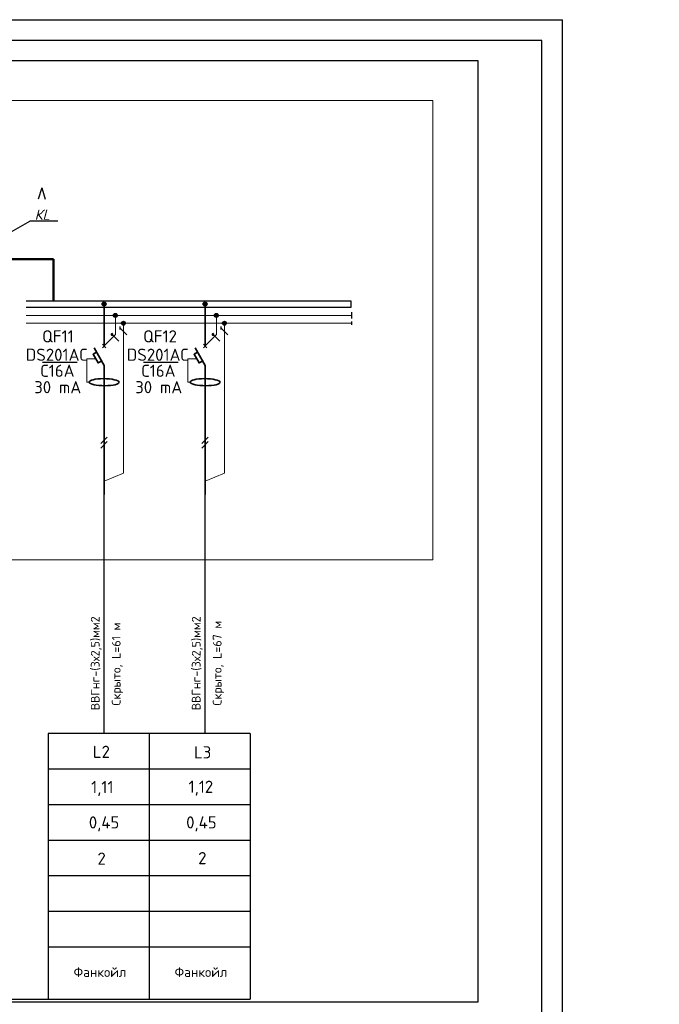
# Model space of a CAD drawing. Header units: millimetres. Extents: x 1114507 to 93926427, y 174473 to 817039.
# Tile 24 of 256: x 1306901 to 1322270, y 761825 to 785478. Entities that reach past the tile are written whole.
import ezdxf
from ezdxf.enums import TextEntityAlignment as Align

# ---------------------------------------------------------------- set-up
doc = ezdxf.new("R2010")
doc.units = ezdxf.units.MM
doc.layers.add('E_Diagram_a-a-a', color=7, linetype='Continuous', lineweight=25)
doc.layers.add('PDF4_Geometry', color=7, linetype='Continuous')
doc.layers.add('PDF4_Text', color=7, linetype='Continuous')
doc.layers.add('PDF4_Solid Fills', color=7, linetype='Continuous', true_color=0xdd0000)
doc.styles.add('ISOCPEUR 1', font='isocpeur.TTF')
doc.styles.add('PDF ISOCPEUR', font='isocpeur.TTF')
doc.styles.add('ЭОМ схема', font='isocpeui.ttf')

msp = doc.modelspace()

# ---------------------------------------------------------------- linework, layer by layer
at = {"lineweight": 30}
for q in [(1307344.8, 781164.3, 0), (1307513, 781164.3, 0)]:
    msp.add_line((1307428.9, 781439.4, 0), q, dxfattribs=at)
at = {"lineweight": 25}
for p in [(1306470.2, 780250.1, 0), (1307819.2, 780638.5, 0)]:
    msp.add_line(p, (1307141.9, 780638.5, 0), dxfattribs=at)
at = {"lineweight": 50}
for q in [(1306476.8, 779726.6, 0), (1307711.3, 778718.7, 0)]:
    msp.add_line((1307711.3, 779726.6, 0), q, dxfattribs=at)
at = {"color": 5, "lineweight": 30, "elevation": 0}
msp.add_lwpolyline([(1319445.9, 756271.4), (1319445.9, 784978.5), (1270921.5, 784978.5), (1270921.5, 756271.4)], close=True, dxfattribs=at)
at = {"layer": 'Defpoints', "color": 3, "linetype": 'ByBlock'}
msp.add_line((1268930.9, 785478.3, 0), (1319945.6, 785478.3, 0), dxfattribs=at)
at = {"layer": 'Defpoints', "color": 3, "linetype": 'ByBlock', "elevation": 0}
msp.add_lwpolyline([(1268922.4, 785478.3), (1268922.4, 755771.7), (1319945.6, 755771.7), (1319945.6, 785478.3)], dxfattribs=at)
at = {"layer": 'PDF4_Geometry', "lineweight": 25}
for p, q in [((1314866, 778718.7, 0), (1307056.1, 778718.7, 0)), ((1307056.1, 778574.7, 0), (1314866, 778574.7, 0)), ((1312436.2, 768333.7, 0), (1307582.5, 768333.7, 0)), ((1278460.4, 761946.8, 0), (1312436.2, 761946.8, 0))]:
    msp.add_line(p, q, dxfattribs=at)
at = {"layer": 'PDF4_Geometry', "lineweight": 25, "elevation": 0}
for points in [[(1278367.2, 784495.7), (1317912.1, 784495.7)], [(1317912.1, 784495.7), (1317912.1, 761879), (1278367.2, 761879), (1278367.2, 784495.7)], [(1314866, 778574.7), (1314866, 778718.7)], [(1314871.2, 778451.9), (1314871.2, 778299.4)], [(1314871.2, 778231.6), (1314871.2, 778151.2)], [(1309314.8, 778032.6), (1309314.8, 778108.8)], [(1309475.7, 777905.5), (1309314.8, 778070.7)], [(1311741.6, 778032.6), (1311741.6, 778108.8)], [(1311902.6, 777905.5), (1311741.6, 778070.7)], [(1309285.1, 777753), (1309120, 777918.2)], [(1311712, 777753), (1311546.8, 777918.2)], [(1308283.5, 777244.8), (1307444.9, 777244.8)], [(1310710.3, 777244.8), (1309871.7, 777244.8)], [(1308853.1, 775300.8), (1309005.6, 775453.2)], [(1311280, 775300.8), (1311432.4, 775453.2)], [(1308853.1, 775186.4), (1309005.6, 775343.1)], [(1311280, 775186.4), (1311432.4, 775343.1)], [(1307582.5, 768333.7), (1307582.5, 761946.8)], [(1310009.4, 768333.7), (1310009.4, 761946.8)], [(1312436.2, 768333.7), (1312436.2, 761946.8)], [(1307582.5, 767478.1), (1312436.2, 767478.1)], [(1307582.5, 766622.6), (1312436.2, 766622.6)], [(1307582.5, 765771.3), (1312436.2, 765771.3)], [(1307582.5, 764915.7), (1312436.2, 764915.7)], [(1307582.5, 764060.2), (1312436.2, 764060.2)], [(1307582.5, 763208.9), (1312436.2, 763208.9)]]:
    msp.add_lwpolyline(points, dxfattribs=at)
at = {"layer": 'PDF4_Geometry', "lineweight": 18, "elevation": 0}
msp.add_lwpolyline([(1316831.4, 783538.5), (1316831.4, 772505.5), (1279290.5, 772505.5), (1279290.5, 783538.5)], close=True, dxfattribs=at)
at = {"layer": 'PDF4_Geometry', "lineweight": 35, "elevation": 0}
for points in [[(1308929.4, 777642.9), (1308929.4, 778650.9)], [(1311356.2, 777642.9), (1311356.2, 778650.9)], [(1308747.2, 777490.4), (1308662.5, 777439.6), (1308785.4, 777232.1), (1308870.1, 777278.7)], [(1308929.4, 777172.8), (1308688, 777592.1)], [(1308887, 777596.3), (1308971.7, 777685.3)], [(1308971.7, 777596.3), (1308887, 777685.3)], [(1311174.1, 777490.4), (1311089.4, 777439.6), (1311212.2, 777232.1), (1311296.9, 777278.7)], [(1311356.2, 777172.8), (1311114.8, 777592.1)], [(1311313.9, 777596.3), (1311398.6, 777685.3)], [(1311398.6, 777596.3), (1311313.9, 777685.3)], [(1308929.4, 774072.5), (1308929.4, 777172.8)], [(1311356.2, 774072.5), (1311356.2, 777172.8)]]:
    msp.add_lwpolyline(points, dxfattribs=at)
at = {"layer": 'PDF4_Geometry', "lineweight": 9, "elevation": 0}
for points in [[(1314871.2, 778375.6), (1307056.1, 778375.6)], [(1314871.2, 778189.3), (1307056.1, 778189.3)], [(1309200.4, 778375.6), (1309200.4, 777914), (1308929.4, 777642.9)], [(1309395.3, 778189.3), (1309395.3, 774585), (1308929.4, 774390.2)], [(1311627.3, 778375.6), (1311627.3, 777914), (1311356.2, 777642.9)], [(1311822.1, 778189.3), (1311822.1, 774585), (1311356.2, 774390.2)]]:
    msp.add_lwpolyline(points, dxfattribs=at)
at = {"layer": 'PDF4_Geometry', "lineweight": 25, "elevation": 0}
for points in [[(1309120, 777939.4), (1309107.3, 777935.2), (1309098.8, 777926.7), (1309098.8, 777909.7), (1309107.3, 777901.3), (1309120, 777897), (1309132.7, 777901.3), (1309141.1, 777909.7), (1309141.1, 777926.7), (1309132.7, 777935.2)], [(1311546.8, 777939.4), (1311534.1, 777935.2), (1311525.6, 777926.7), (1311525.6, 777909.7), (1311534.1, 777901.3), (1311546.8, 777897), (1311559.5, 777901.3), (1311568, 777909.7), (1311568, 777926.7), (1311559.5, 777935.2)], [(1309005.6, 775343.1), (1308853.1, 775186.4)], [(1311432.4, 775343.1), (1311280, 775186.4)]]:
    msp.add_lwpolyline(points, close=True, dxfattribs=at)
at = {"layer": 'PDF4_Geometry', "lineweight": 20, "elevation": 0}
for points in [[(1308565.1, 776770.4), (1308514.3, 776770.4), (1308514.3, 777333.7), (1308726.1, 777333.7)], [(1310992, 776770.4), (1310941.1, 776770.4), (1310941.1, 777333.7), (1311152.9, 777333.7)]]:
    msp.add_lwpolyline(points, dxfattribs=at)
at = {"layer": 'PDF4_Geometry', "lineweight": 30, "elevation": 0}
for points in [[(1308929.4, 768333.7), (1308929.4, 774369)], [(1311356.2, 768333.7), (1311356.2, 774369)]]:
    msp.add_lwpolyline(points, dxfattribs=at)
at = {"layer": 'PDF4_Geometry', "lineweight": 30}
for centre in [(1308928.5, 778649.2, 0), (1311355.4, 778649.2, 0), (1309199.6, 778373.9, 0), (1311626.5, 778373.9, 0), (1309394.4, 778187.5, 0), (1311821.3, 778187.5, 0)]:
    msp.add_circle(centre, 47.4, dxfattribs=at)
at = {"layer": 'PDF4_Geometry', "lineweight": 35}
for centre in [(1308930.1, 776770, 0), (1311356.9, 776770, 0)]:
    msp.add_ellipse(centre, major_axis=(-359.6, 3.2), ratio=0.2360379, start_param=3.1844563, end_param=9.4676416, dxfattribs=at)
at = {"layer": 'PDF4_Solid Fills', "transparency": 33554559}
for points in [[(1308887, 778676.3, 0), (1308976, 778667.9, 0), (1308882.8, 778667.9, 0)], [(1308882.8, 778667.9, 0), (1308976, 778659.4, 0), (1308882.8, 778659.4, 0)], [(1308882.8, 778667.9, 0), (1308976, 778667.9, 0), (1308976, 778659.4, 0)], [(1308882.8, 778659.4, 0), (1308976, 778650.9, 0), (1308882.8, 778650.9, 0)], [(1308882.8, 778659.4, 0), (1308976, 778659.4, 0), (1308976, 778650.9, 0)], [(1308895.5, 778680.6, 0), (1308971.7, 778676.3, 0), (1308887, 778676.3, 0)], [(1308887, 778676.3, 0), (1308971.7, 778676.3, 0), (1308976, 778667.9, 0)], [(1308899.7, 778689, 0), (1308967.5, 778680.6, 0), (1308895.5, 778680.6, 0)], [(1308895.5, 778680.6, 0), (1308967.5, 778680.6, 0), (1308971.7, 778676.3, 0)], [(1308908.2, 778693.3, 0), (1308959, 778689, 0), (1308899.7, 778689, 0)], [(1308899.7, 778689, 0), (1308959, 778689, 0), (1308967.5, 778680.6, 0)], [(1308916.7, 778697.5, 0), (1308950.5, 778693.3, 0), (1308908.2, 778693.3, 0)], [(1308908.2, 778693.3, 0), (1308950.5, 778693.3, 0), (1308959, 778689, 0)], [(1308916.7, 778697.5, 0), (1308942.1, 778697.5, 0), (1308950.5, 778693.3, 0)], [(1311313.9, 778676.3, 0), (1311402.8, 778667.9, 0), (1311309.6, 778667.9, 0)], [(1311309.6, 778667.9, 0), (1311402.8, 778659.4, 0), (1311309.6, 778659.4, 0)], [(1311309.6, 778667.9, 0), (1311402.8, 778667.9, 0), (1311402.8, 778659.4, 0)], [(1311309.6, 778659.4, 0), (1311402.8, 778650.9, 0), (1311309.6, 778650.9, 0)], [(1311309.6, 778659.4, 0), (1311402.8, 778659.4, 0), (1311402.8, 778650.9, 0)], [(1311322.3, 778680.6, 0), (1311398.6, 778676.3, 0), (1311313.9, 778676.3, 0)], [(1311313.9, 778676.3, 0), (1311398.6, 778676.3, 0), (1311402.8, 778667.9, 0)], [(1311326.6, 778689, 0), (1311394.3, 778680.6, 0), (1311322.3, 778680.6, 0)], [(1311322.3, 778680.6, 0), (1311394.3, 778680.6, 0), (1311398.6, 778676.3, 0)], [(1311335, 778693.3, 0), (1311385.9, 778689, 0), (1311326.6, 778689, 0)], [(1311326.6, 778689, 0), (1311385.9, 778689, 0), (1311394.3, 778680.6, 0)], [(1311343.5, 778697.5, 0), (1311377.4, 778693.3, 0), (1311335, 778693.3, 0)], [(1311335, 778693.3, 0), (1311377.4, 778693.3, 0), (1311385.9, 778689, 0)], [(1311343.5, 778697.5, 0), (1311368.9, 778697.5, 0), (1311377.4, 778693.3, 0)], [(1308882.8, 778650.9, 0), (1308976, 778638.2, 0), (1308882.8, 778638.2, 0)], [(1308882.8, 778650.9, 0), (1308976, 778650.9, 0), (1308976, 778638.2, 0)], [(1308882.8, 778638.2, 0), (1308976, 778629.7, 0), (1308882.8, 778629.7, 0)], [(1308882.8, 778638.2, 0), (1308976, 778638.2, 0), (1308976, 778629.7, 0)], [(1308882.8, 778629.7, 0), (1308971.7, 778625.5, 0), (1308887, 778625.5, 0)], [(1308882.8, 778629.7, 0), (1308976, 778629.7, 0), (1308971.7, 778625.5, 0)], [(1308887, 778625.5, 0), (1308967.5, 778617, 0), (1308895.5, 778617, 0)], [(1308887, 778625.5, 0), (1308971.7, 778625.5, 0), (1308967.5, 778617, 0)], [(1308895.5, 778617, 0), (1308959, 778608.6, 0), (1308899.7, 778608.6, 0)], [(1308895.5, 778617, 0), (1308967.5, 778617, 0), (1308959, 778608.6, 0)], [(1308899.7, 778608.6, 0), (1308950.5, 778604.3, 0), (1308908.2, 778604.3, 0)], [(1308899.7, 778608.6, 0), (1308959, 778608.6, 0), (1308950.5, 778604.3, 0)], [(1308916.7, 778604.3, 0), (1308933.6, 778600.1, 0), (1308925.1, 778600.1, 0)], [(1308916.7, 778604.3, 0), (1308942.1, 778604.3, 0), (1308933.6, 778600.1, 0)], [(1309187.7, 778422.2, 0), (1309221.6, 778418, 0), (1309179.3, 778418, 0)], [(1309187.7, 778422.2, 0), (1309213.1, 778422.2, 0), (1309221.6, 778418, 0)], [(1311309.6, 778650.9, 0), (1311402.8, 778638.2, 0), (1311309.6, 778638.2, 0)], [(1311309.6, 778650.9, 0), (1311402.8, 778650.9, 0), (1311402.8, 778638.2, 0)], [(1311309.6, 778638.2, 0), (1311402.8, 778629.7, 0), (1311309.6, 778629.7, 0)], [(1311309.6, 778638.2, 0), (1311402.8, 778638.2, 0), (1311402.8, 778629.7, 0)], [(1311309.6, 778629.7, 0), (1311398.6, 778625.5, 0), (1311313.9, 778625.5, 0)], [(1311309.6, 778629.7, 0), (1311402.8, 778629.7, 0), (1311398.6, 778625.5, 0)], [(1311313.9, 778625.5, 0), (1311394.3, 778617, 0), (1311322.3, 778617, 0)], [(1311313.9, 778625.5, 0), (1311398.6, 778625.5, 0), (1311394.3, 778617, 0)], [(1311322.3, 778617, 0), (1311385.9, 778608.6, 0), (1311326.6, 778608.6, 0)], [(1311322.3, 778617, 0), (1311394.3, 778617, 0), (1311385.9, 778608.6, 0)], [(1311326.6, 778608.6, 0), (1311377.4, 778604.3, 0), (1311335, 778604.3, 0)], [(1311326.6, 778608.6, 0), (1311385.9, 778608.6, 0), (1311377.4, 778604.3, 0)], [(1311343.5, 778604.3, 0), (1311360.4, 778600.1, 0), (1311352, 778600.1, 0)], [(1311343.5, 778604.3, 0), (1311368.9, 778604.3, 0), (1311360.4, 778600.1, 0)], [(1311614.6, 778422.2, 0), (1311648.5, 778418, 0), (1311606.1, 778418, 0)], [(1311614.6, 778422.2, 0), (1311640, 778422.2, 0), (1311648.5, 778418, 0)], [(1309158.1, 778392.6, 0), (1309247, 778384.1, 0), (1309153.8, 778384.1, 0)], [(1309153.8, 778384.1, 0), (1309251.3, 778375.6, 0), (1309153.8, 778375.6, 0)], [(1309153.8, 778384.1, 0), (1309247, 778384.1, 0), (1309251.3, 778375.6, 0)], [(1309153.8, 778375.6, 0), (1309247, 778367.2, 0), (1309153.8, 778367.2, 0)], [(1309153.8, 778375.6, 0), (1309251.3, 778375.6, 0), (1309247, 778367.2, 0)], [(1309153.8, 778367.2, 0), (1309247, 778358.7, 0), (1309158.1, 778358.7, 0)], [(1309153.8, 778367.2, 0), (1309247, 778367.2, 0), (1309247, 778358.7, 0)], [(1309166.5, 778409.5, 0), (1309242.8, 778401, 0), (1309158.1, 778401, 0)], [(1309158.1, 778401, 0), (1309247, 778392.6, 0), (1309158.1, 778392.6, 0)], [(1309158.1, 778401, 0), (1309242.8, 778401, 0), (1309247, 778392.6, 0)], [(1309158.1, 778392.6, 0), (1309247, 778392.6, 0), (1309247, 778384.1, 0)], [(1309158.1, 778358.7, 0), (1309242.8, 778350.2, 0), (1309158.1, 778350.2, 0)], [(1309158.1, 778358.7, 0), (1309247, 778358.7, 0), (1309242.8, 778350.2, 0)], [(1309158.1, 778350.2, 0), (1309238.5, 778341.7, 0), (1309166.5, 778341.7, 0)], [(1309158.1, 778350.2, 0), (1309242.8, 778350.2, 0), (1309238.5, 778341.7, 0)], [(1309170.8, 778413.7, 0), (1309238.5, 778409.5, 0), (1309166.5, 778409.5, 0)], [(1309166.5, 778409.5, 0), (1309238.5, 778409.5, 0), (1309242.8, 778401, 0)], [(1309166.5, 778341.7, 0), (1309230.1, 778337.5, 0), (1309170.8, 778337.5, 0)], [(1309166.5, 778341.7, 0), (1309238.5, 778341.7, 0), (1309230.1, 778337.5, 0)], [(1309179.3, 778418, 0), (1309230.1, 778413.7, 0), (1309170.8, 778413.7, 0)], [(1309170.8, 778413.7, 0), (1309230.1, 778413.7, 0), (1309238.5, 778409.5, 0)], [(1309170.8, 778337.5, 0), (1309221.6, 778333.3, 0), (1309179.3, 778333.3, 0)], [(1309170.8, 778337.5, 0), (1309230.1, 778337.5, 0), (1309221.6, 778333.3, 0)], [(1309179.3, 778418, 0), (1309221.6, 778418, 0), (1309230.1, 778413.7, 0)], [(1309179.3, 778333.3, 0), (1309213.1, 778329, 0), (1309187.7, 778329, 0)], [(1309179.3, 778333.3, 0), (1309221.6, 778333.3, 0), (1309213.1, 778329, 0)], [(1309352.9, 778214.7, 0), (1309441.8, 778206.2, 0), (1309348.7, 778206.2, 0)], [(1309348.7, 778206.2, 0), (1309441.8, 778197.7, 0), (1309348.7, 778197.7, 0)], [(1309348.7, 778206.2, 0), (1309441.8, 778206.2, 0), (1309441.8, 778197.7, 0)], [(1309348.7, 778197.7, 0), (1309441.8, 778189.3, 0), (1309348.7, 778189.3, 0)], [(1309348.7, 778197.7, 0), (1309441.8, 778197.7, 0), (1309441.8, 778189.3, 0)], [(1309348.7, 778189.3, 0), (1309441.8, 778180.8, 0), (1309348.7, 778180.8, 0)], [(1309348.7, 778189.3, 0), (1309441.8, 778189.3, 0), (1309441.8, 778180.8, 0)], [(1309361.4, 778223.2, 0), (1309437.6, 778214.7, 0), (1309352.9, 778214.7, 0)], [(1309352.9, 778214.7, 0), (1309437.6, 778214.7, 0), (1309441.8, 778206.2, 0)], [(1309365.6, 778227.4, 0), (1309433.4, 778223.2, 0), (1309361.4, 778223.2, 0)], [(1309361.4, 778223.2, 0), (1309433.4, 778223.2, 0), (1309437.6, 778214.7, 0)], [(1309374.1, 778231.6, 0), (1309424.9, 778227.4, 0), (1309365.6, 778227.4, 0)], [(1309365.6, 778227.4, 0), (1309424.9, 778227.4, 0), (1309433.4, 778223.2, 0)], [(1309382.5, 778235.9, 0), (1309416.4, 778231.6, 0), (1309374.1, 778231.6, 0)], [(1309374.1, 778231.6, 0), (1309416.4, 778231.6, 0), (1309424.9, 778227.4, 0)], [(1309391, 778240.1, 0), (1309408, 778235.9, 0), (1309382.5, 778235.9, 0)], [(1309382.5, 778235.9, 0), (1309408, 778235.9, 0), (1309416.4, 778231.6, 0)], [(1309391, 778240.1, 0), (1309399.5, 778240.1, 0), (1309408, 778235.9, 0)], [(1311584.9, 778392.6, 0), (1311673.9, 778384.1, 0), (1311580.7, 778384.1, 0)], [(1311580.7, 778384.1, 0), (1311678.1, 778375.6, 0), (1311580.7, 778375.6, 0)], [(1311580.7, 778384.1, 0), (1311673.9, 778384.1, 0), (1311678.1, 778375.6, 0)], [(1311580.7, 778375.6, 0), (1311673.9, 778367.2, 0), (1311580.7, 778367.2, 0)], [(1311580.7, 778375.6, 0), (1311678.1, 778375.6, 0), (1311673.9, 778367.2, 0)], [(1311580.7, 778367.2, 0), (1311673.9, 778358.7, 0), (1311584.9, 778358.7, 0)], [(1311580.7, 778367.2, 0), (1311673.9, 778367.2, 0), (1311673.9, 778358.7, 0)], [(1311593.4, 778409.5, 0), (1311669.6, 778401, 0), (1311584.9, 778401, 0)], [(1311584.9, 778401, 0), (1311673.9, 778392.6, 0), (1311584.9, 778392.6, 0)], [(1311584.9, 778401, 0), (1311669.6, 778401, 0), (1311673.9, 778392.6, 0)], [(1311584.9, 778392.6, 0), (1311673.9, 778392.6, 0), (1311673.9, 778384.1, 0)], [(1311584.9, 778358.7, 0), (1311669.6, 778350.2, 0), (1311584.9, 778350.2, 0)], [(1311584.9, 778358.7, 0), (1311673.9, 778358.7, 0), (1311669.6, 778350.2, 0)], [(1311584.9, 778350.2, 0), (1311665.4, 778341.7, 0), (1311593.4, 778341.7, 0)], [(1311584.9, 778350.2, 0), (1311669.6, 778350.2, 0), (1311665.4, 778341.7, 0)], [(1311597.6, 778413.7, 0), (1311665.4, 778409.5, 0), (1311593.4, 778409.5, 0)], [(1311593.4, 778409.5, 0), (1311665.4, 778409.5, 0), (1311669.6, 778401, 0)], [(1311593.4, 778341.7, 0), (1311656.9, 778337.5, 0), (1311597.6, 778337.5, 0)], [(1311593.4, 778341.7, 0), (1311665.4, 778341.7, 0), (1311656.9, 778337.5, 0)], [(1311606.1, 778418, 0), (1311656.9, 778413.7, 0), (1311597.6, 778413.7, 0)], [(1311597.6, 778413.7, 0), (1311656.9, 778413.7, 0), (1311665.4, 778409.5, 0)], [(1311597.6, 778337.5, 0), (1311648.5, 778333.3, 0), (1311606.1, 778333.3, 0)], [(1311597.6, 778337.5, 0), (1311656.9, 778337.5, 0), (1311648.5, 778333.3, 0)], [(1311606.1, 778418, 0), (1311648.5, 778418, 0), (1311656.9, 778413.7, 0)], [(1311606.1, 778333.3, 0), (1311640, 778329, 0), (1311614.6, 778329, 0)], [(1311606.1, 778333.3, 0), (1311648.5, 778333.3, 0), (1311640, 778329, 0)], [(1311779.7, 778214.7, 0), (1311868.7, 778206.2, 0), (1311775.5, 778206.2, 0)], [(1311775.5, 778206.2, 0), (1311868.7, 778197.7, 0), (1311775.5, 778197.7, 0)], [(1311775.5, 778206.2, 0), (1311868.7, 778206.2, 0), (1311868.7, 778197.7, 0)], [(1311775.5, 778197.7, 0), (1311868.7, 778189.3, 0), (1311775.5, 778189.3, 0)], [(1311775.5, 778197.7, 0), (1311868.7, 778197.7, 0), (1311868.7, 778189.3, 0)], [(1311775.5, 778189.3, 0), (1311868.7, 778180.8, 0), (1311775.5, 778180.8, 0)], [(1311775.5, 778189.3, 0), (1311868.7, 778189.3, 0), (1311868.7, 778180.8, 0)], [(1311788.2, 778223.2, 0), (1311864.5, 778214.7, 0), (1311779.7, 778214.7, 0)], [(1311779.7, 778214.7, 0), (1311864.5, 778214.7, 0), (1311868.7, 778206.2, 0)], [(1311792.5, 778227.4, 0), (1311860.2, 778223.2, 0), (1311788.2, 778223.2, 0)], [(1311788.2, 778223.2, 0), (1311860.2, 778223.2, 0), (1311864.5, 778214.7, 0)], [(1311800.9, 778231.6, 0), (1311851.7, 778227.4, 0), (1311792.5, 778227.4, 0)], [(1311792.5, 778227.4, 0), (1311851.7, 778227.4, 0), (1311860.2, 778223.2, 0)], [(1311809.4, 778235.9, 0), (1311843.3, 778231.6, 0), (1311800.9, 778231.6, 0)], [(1311800.9, 778231.6, 0), (1311843.3, 778231.6, 0), (1311851.7, 778227.4, 0)], [(1311817.9, 778240.1, 0), (1311834.8, 778235.9, 0), (1311809.4, 778235.9, 0)], [(1311809.4, 778235.9, 0), (1311834.8, 778235.9, 0), (1311843.3, 778231.6, 0)], [(1311817.9, 778240.1, 0), (1311826.3, 778240.1, 0), (1311834.8, 778235.9, 0)], [(1309348.7, 778180.8, 0), (1309441.8, 778172.3, 0), (1309348.7, 778172.3, 0)], [(1309348.7, 778180.8, 0), (1309441.8, 778180.8, 0), (1309441.8, 778172.3, 0)], [(1309348.7, 778172.3, 0), (1309437.6, 778163.9, 0), (1309352.9, 778163.9, 0)], [(1309348.7, 778172.3, 0), (1309441.8, 778172.3, 0), (1309437.6, 778163.9, 0)], [(1309352.9, 778163.9, 0), (1309433.4, 778155.4, 0), (1309361.4, 778155.4, 0)], [(1309352.9, 778163.9, 0), (1309437.6, 778163.9, 0), (1309433.4, 778155.4, 0)], [(1309361.4, 778155.4, 0), (1309424.9, 778151.2, 0), (1309365.6, 778151.2, 0)], [(1309361.4, 778155.4, 0), (1309433.4, 778155.4, 0), (1309424.9, 778151.2, 0)], [(1309365.6, 778151.2, 0), (1309416.4, 778146.9, 0), (1309374.1, 778146.9, 0)], [(1309365.6, 778151.2, 0), (1309424.9, 778151.2, 0), (1309416.4, 778146.9, 0)], [(1309374.1, 778146.9, 0), (1309408, 778142.7, 0), (1309382.5, 778142.7, 0)], [(1309374.1, 778146.9, 0), (1309416.4, 778146.9, 0), (1309408, 778142.7, 0)], [(1311775.5, 778180.8, 0), (1311868.7, 778172.3, 0), (1311775.5, 778172.3, 0)], [(1311775.5, 778180.8, 0), (1311868.7, 778180.8, 0), (1311868.7, 778172.3, 0)], [(1311775.5, 778172.3, 0), (1311864.5, 778163.9, 0), (1311779.7, 778163.9, 0)], [(1311775.5, 778172.3, 0), (1311868.7, 778172.3, 0), (1311864.5, 778163.9, 0)], [(1311779.7, 778163.9, 0), (1311860.2, 778155.4, 0), (1311788.2, 778155.4, 0)], [(1311779.7, 778163.9, 0), (1311864.5, 778163.9, 0), (1311860.2, 778155.4, 0)], [(1311788.2, 778155.4, 0), (1311851.7, 778151.2, 0), (1311792.5, 778151.2, 0)], [(1311788.2, 778155.4, 0), (1311860.2, 778155.4, 0), (1311851.7, 778151.2, 0)], [(1311792.5, 778151.2, 0), (1311843.3, 778146.9, 0), (1311800.9, 778146.9, 0)], [(1311792.5, 778151.2, 0), (1311851.7, 778151.2, 0), (1311843.3, 778146.9, 0)], [(1311800.9, 778146.9, 0), (1311834.8, 778142.7, 0), (1311809.4, 778142.7, 0)], [(1311800.9, 778146.9, 0), (1311843.3, 778146.9, 0), (1311834.8, 778142.7, 0)], [(1309098.8, 777926.7, 0), (1309145.4, 777922.4, 0), (1309094.5, 777922.4, 0)], [(1309094.5, 777922.4, 0), (1309145.4, 777918.2, 0), (1309094.5, 777918.2, 0)], [(1309094.5, 777922.4, 0), (1309145.4, 777922.4, 0), (1309145.4, 777918.2, 0)], [(1309094.5, 777918.2, 0), (1309145.4, 777914, 0), (1309094.5, 777914, 0)], [(1309094.5, 777918.2, 0), (1309145.4, 777918.2, 0), (1309145.4, 777914, 0)], [(1309094.5, 777914, 0), (1309141.1, 777909.7, 0), (1309098.8, 777909.7, 0)], [(1309094.5, 777914, 0), (1309145.4, 777914, 0), (1309141.1, 777909.7, 0)], [(1309103, 777935.2, 0), (1309141.1, 777930.9, 0), (1309098.8, 777930.9, 0)], [(1309098.8, 777930.9, 0), (1309141.1, 777926.7, 0), (1309098.8, 777926.7, 0)], [(1309098.8, 777930.9, 0), (1309141.1, 777930.9, 0), (1309141.1, 777926.7, 0)], [(1309098.8, 777926.7, 0), (1309141.1, 777926.7, 0), (1309145.4, 777922.4, 0)], [(1309098.8, 777909.7, 0), (1309141.1, 777905.5, 0), (1309098.8, 777905.5, 0)], [(1309098.8, 777909.7, 0), (1309141.1, 777909.7, 0), (1309141.1, 777905.5, 0)], [(1309098.8, 777905.5, 0), (1309136.9, 777901.3, 0), (1309103, 777901.3, 0)], [(1309098.8, 777905.5, 0), (1309141.1, 777905.5, 0), (1309136.9, 777901.3, 0)], [(1309107.3, 777939.4, 0), (1309136.9, 777935.2, 0), (1309103, 777935.2, 0)], [(1309103, 777935.2, 0), (1309136.9, 777935.2, 0), (1309141.1, 777930.9, 0)], [(1309103, 777901.3, 0), (1309136.9, 777897, 0), (1309107.3, 777897, 0)], [(1309103, 777901.3, 0), (1309136.9, 777901.3, 0), (1309136.9, 777897, 0)], [(1309107.3, 777939.4, 0), (1309136.9, 777939.4, 0), (1309136.9, 777935.2, 0)], [(1309111.5, 777897, 0), (1309128.4, 777892.8, 0), (1309115.7, 777892.8, 0)], [(1309111.5, 777897, 0), (1309132.7, 777897, 0), (1309128.4, 777892.8, 0)], [(1309120, 777943.6, 0), (1309128.4, 777939.4, 0), (1309115.7, 777939.4, 0)], [(1309120, 777943.6, 0), (1309124.2, 777943.6, 0), (1309128.4, 777939.4, 0)], [(1311525.6, 777926.7, 0), (1311572.2, 777922.4, 0), (1311521.4, 777922.4, 0)], [(1311521.4, 777922.4, 0), (1311572.2, 777918.2, 0), (1311521.4, 777918.2, 0)], [(1311521.4, 777922.4, 0), (1311572.2, 777922.4, 0), (1311572.2, 777918.2, 0)], [(1311521.4, 777918.2, 0), (1311572.2, 777914, 0), (1311521.4, 777914, 0)], [(1311521.4, 777918.2, 0), (1311572.2, 777918.2, 0), (1311572.2, 777914, 0)], [(1311521.4, 777914, 0), (1311568, 777909.7, 0), (1311525.6, 777909.7, 0)], [(1311521.4, 777914, 0), (1311572.2, 777914, 0), (1311568, 777909.7, 0)], [(1311529.9, 777935.2, 0), (1311568, 777930.9, 0), (1311525.6, 777930.9, 0)], [(1311525.6, 777930.9, 0), (1311568, 777926.7, 0), (1311525.6, 777926.7, 0)], [(1311525.6, 777930.9, 0), (1311568, 777930.9, 0), (1311568, 777926.7, 0)], [(1311525.6, 777926.7, 0), (1311568, 777926.7, 0), (1311572.2, 777922.4, 0)], [(1311525.6, 777909.7, 0), (1311568, 777905.5, 0), (1311525.6, 777905.5, 0)], [(1311525.6, 777909.7, 0), (1311568, 777909.7, 0), (1311568, 777905.5, 0)], [(1311525.6, 777905.5, 0), (1311563.7, 777901.3, 0), (1311529.9, 777901.3, 0)], [(1311525.6, 777905.5, 0), (1311568, 777905.5, 0), (1311563.7, 777901.3, 0)], [(1311534.1, 777939.4, 0), (1311563.7, 777935.2, 0), (1311529.9, 777935.2, 0)], [(1311529.9, 777935.2, 0), (1311563.7, 777935.2, 0), (1311568, 777930.9, 0)], [(1311529.9, 777901.3, 0), (1311563.7, 777897, 0), (1311534.1, 777897, 0)], [(1311529.9, 777901.3, 0), (1311563.7, 777901.3, 0), (1311563.7, 777897, 0)], [(1311534.1, 777939.4, 0), (1311563.7, 777939.4, 0), (1311563.7, 777935.2, 0)], [(1311538.3, 777897, 0), (1311555.3, 777892.8, 0), (1311542.6, 777892.8, 0)], [(1311538.3, 777897, 0), (1311559.5, 777897, 0), (1311555.3, 777892.8, 0)], [(1311546.8, 777943.6, 0), (1311555.3, 777939.4, 0), (1311542.6, 777939.4, 0)], [(1311546.8, 777943.6, 0), (1311551, 777943.6, 0), (1311555.3, 777939.4, 0)]]:
    msp.add_solid(points, dxfattribs=at)

# ---------------------------------------------------------------- texts
at = {"linetype": 'ByBlock', "lineweight": 30, "ltscale": 10, "insert": (1197603, 784433.1, 0), "char_height": 250, "width": 18040, "attachment_point": 1, "style": 'ISOCPEUR 1'}
msp.add_mtext('     Рабочая документация по объекту: {\\C7;школы ^J}     Настоящий проект выполнен на основании чертежей марки АС, ВК и ОВ в соответствии с требованиями КМК и ПУЭ.\\P     Внешнее электроснабжение решается в отдельном проекте "Внутриплощадочных сетей"\\P     Проект энергоснабжения школы.\\P     Установленная мощность 33,6 кВт; Расчетная мощность 30,2 кВт  \\P     По надежности энергоснабжения школа относится к потребителям II категории.\\P\\pi1291.6675,t0,19518.5175;{\\LСиловое электрооборудование:\\P\\pi0,tz;}     В качестве вводно-распределительного и силового щита принят щит {\\C0;ПР11-3060-21УЗ (изготовить индв. по заказу) }. В качестве осветительного и силового щита принять щит ЩРВ-6 {\\C0;(изготовить индв. по заказу)} и щит комплектный ОЩВ.\\P\\pt0,19518.5175;     Электропотребителями здания  являются: освещение, штепсельные розетки, электропотребители технологического оборудования. Главный распределительный щит, силовые щиты и щиты освещения приняты сборными с модульными автоматическими выключателями с установкой на DIN-рейку по индивидуальному заказу. В распределительных щитах предусматривается устройство заземляющей шины. Фазораспределение злектронагрузок должно быть равномерным. Автоматические выключатели на розеточных группах имеют устройства  защитного отключения. \\P\\ptz;     Силовыми электроприемниками являются потребители сантехнического и технологического оборудования помещений. Магистральные и распределительные сети выполняются медным кабелем ВВГнг  в винипластовых  трубах в стенах срыто под штукатуркой. Ответвительные коробки установить скрыто на стене.\\P     1.  Розетки разместить на высоте 1800 мм от чистого пола в  помещениях   для  пребывания  детей  (А также см. уточнение по плану)  согласно пункта 12.34 КМК КМК КМК 2.04.17-19. ^J     2.  Выключатели во всех помещениях разместить на высоте 1800 мм.  Отступ от проёмов дверей - 200 мм, а также см. уточнение по плану.^J  Допускается установка выключателей под потолком с управлением при помощи шнура. ПУЭ п. 6.6.31.^J  Установка штепсельных розеток в ванных комнатах, душевых, мыльных помещениях бань, помещениях, содержащих нагреватели для саун (далее по тексту «саунах»), а также в стиральных помещениях прачечных не допускается ПУЭ п. 7.1.48.^JМинимальное расстояние от выключателей, штепсельных розеток и элементов электроустановок до газопроводов должно быть не менее 0,5 м ПУЭ п. 7.1.50.\\P{\\O      \\L\\oЭлектроосвещение}\\P     В соответствии КМК КМК 2.01.05-19. в проекте предусматривается общее рабочее, эвакуационное освещение на напряжение 220В.  Рабочее освещение предусматривается во всех помещениях комплекса, эвакуационное - в коридорах, в фойе, лестничных клетках, вестибюле. На выходах по пути эвакуации устанавливаются световые указатели "Выход" с аккумуляторными  батареями. Светильники аварийного освещения обозначаются значком "А" и выбираются из числа светильников рабочего освещения и питаются от щита ЩАО. Управление освещением выполняется включателями, устанавливаемыми по месту. Выбор светильников произведен в соответствии с назначением помещений, их конструктивными особенностями и характеристикой окружающей среды. В качестве источников света приняты светильники потолочные светодиодные LED панели и {\\C0;светодиодные линейные светильники} . Групповые сети освещения выполняются медным кабелем ВВГнг в винипластовой трубе.\\P\\pi1896.36,t0,28627.16;{\\LЗаземление}\\P\\pi0,tz;     Для защиты от поражения  электрическим током применяется система заземления TN-S  (используется 3я и 5я  жила  кабеля) и выполняется уравнивание потенциалов. Все металлические нетоковедущие части электрооборудования подлежат заземлению. В качестве заземляющих проводников используются нулевые провода сети и специальные заземляющие проводники, прокладываемые совместно с рабочими проводниками от электрощитов до электропотребителей. Сопротивление растеканию тока заземляющих устройств не должно превышать 4 Ом в любое время года. Внутренний контур заземления необходимо присоединить к наружному контуру заземления. Защита от заноса высокого потенциала и уравнивание потенциалов выполняется путем присоединения металлической арматуры фундаментов к горизонтальному  заземлителю. Все соединения выполнить сваркой.', dxfattribs=at)
at = {"layer": 'E_Diagram_a-a-a', "color": 0, "ltscale": 0.01, "style": 'ЭОМ схема'}
msp.add_text('\\M+3ACACL', height=246.88, dxfattribs=at).set_placement((1307443.4, 780793.5, 0), align=Align.MIDDLE)
at = {"layer": 'PDF4_Text', "attachment_point": 7, "style": 'PDF ISOCPEUR'}
for s, insert, char_height in [('QF11', (1307440.6, 777725.3, 0), 292.09), ('QF12', (1309867.4, 777725.3, 0), 292.09), ('DS201АС', (1307046.7, 777282.9, 0), 292.09), ('DS201АС', (1309473.5, 777282.9, 0), 292.09), ('С16А', (1307402.5, 776897.5, 0), 292.09), ('С16А', (1309829.4, 776897.5, 0), 292.09), ('30 mA', (1307250.1, 776503.6, 0), 292.09), ('30 mA', (1309677, 776503.6, 0), 292.09), ('L3', (1311089.4, 767733.2, 0), 292.09), ('1,11', (1308617.1, 766829.8, 0), 292.09), ('1,12', (1310958, 766837.3, 0), 292.09), ('2', (1308769.6, 765179.5, 0), 292.1), ('2', (1311189.3, 765190.7, 0), 292.1), ('Фанкойл ', (1308195.7, 762483, 0), 232.03), ('Фанкойл ', (1310622.6, 762483, 0), 232.03)]:
    msp.add_mtext(s, dxfattribs=dict(at, insert=insert, char_height=char_height))
at = {"layer": 'PDF4_Text', "char_height": 210.197, "attachment_point": 7, "rotation": 90, "style": 'PDF ISOCPEUR'}
for s, insert in [('ВВГнг-(3х2,5)мм2', (1308869.5, 768888.6, 0)), ('ВВГнг-(3х2,5)мм2', (1311296.3, 768888.6, 0)), ('Скрыто, L=61 м', (1309381.9, 769003.8, 0)), ('Скрыто, L=67 м', (1311808.8, 769003.8, 0))]:
    msp.add_mtext(s, dxfattribs=dict(at, insert=insert))
at = {"layer": 'PDF4_Text', "char_height": 292.09, "attachment_point": 7, "style": 'PDF ISOCPEUR'}
for s, insert, width in [('L2', (1308658, 767744.4, 0), 469.502), ('0,45', (1308562.2, 765981.2, 0), 524.496), ('0,45', (1310900.9, 765981.2, 0), 524.496)]:
    msp.add_mtext(s, dxfattribs=dict(at, insert=insert, width=width))

doc.saveas('drawing.dxf')
